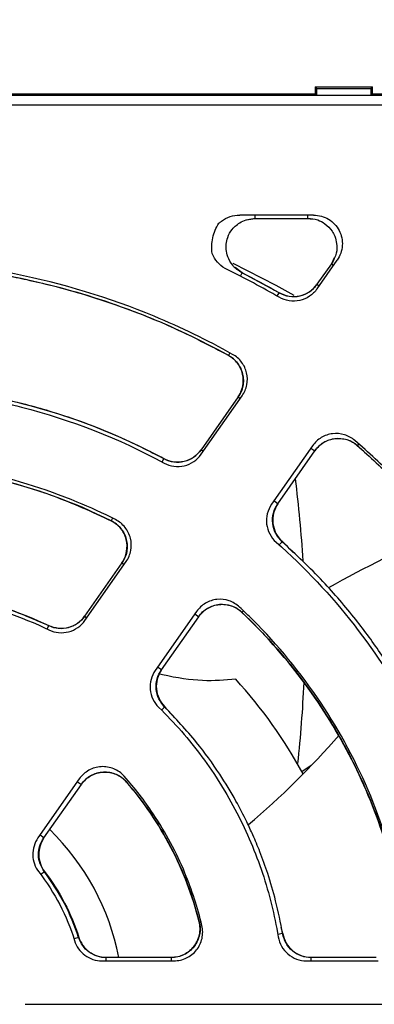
# Model space of a CAD drawing. Header units: millimetres. Extents: x 13 to 559, y 0 to 388.
# Tile 5 of 17: x 176 to 189, y 184 to 218. Entities that reach past the tile are written whole.
import ezdxf

# ---------------------------------------------------------------- set-up
doc = ezdxf.new("R2010")
doc.units = ezdxf.units.MM
doc.linetypes.add('SLD-Center', pattern=[30.48, 15.24, -5.08, 5.08, -5.08])
doc.linetypes.add('SLD-Solid', pattern=[0])
doc.layers.add('CENTER', color=40, linetype='SLD-Center')
doc.layers.add('DIMENSIONS', color=140, linetype='SLD-Solid', lineweight=25)
doc.styles.add('SLDTEXTSTYLE0', font='GOTHIC.TTF', dxfattribs={"width": 0.913})
doc.dimstyles.new('SLDDIMSTYLE0', dxfattribs={"dimtxt": 4.7625, "dimasz": 6.35, "dimexe": 0, "dimexo": 0.0625, "dimgap": 1.190625, "dimtad": 0, "dimtih": 1, "dimtoh": 1, "dimdec": 1, "dimrnd": 1e-09, "dimzin": 12, "dimdsep": 46, "dimtxsty": 'SLDTEXTSTYLE0', "dimsah": 1, "dimcen": 0.09, "dimadec": 0, "dimazin": 3, "dimtfac": 1, "dimtdec": 1, "dimtofl": 0, "dimtmove": 0, "dimatfit": 3, "dimfxl": 0, "dimfrac": 2, "dimtolj": 1, "dimtzin": 12, "dimarcsym": 0})
doc.dimstyles.new('SLDDIMSTYLE1', dxfattribs={"dimtxt": 4.7625, "dimasz": 6.35, "dimexe": 0, "dimexo": 0.0625, "dimgap": 1.190625, "dimtad": 0, "dimtih": 1, "dimtoh": 1, "dimdec": 1, "dimrnd": 1e-09, "dimzin": 4, "dimdsep": 46, "dimtxsty": 'SLDTEXTSTYLE0', "dimsah": 1, "dimcen": 0.09, "dimadec": 0, "dimazin": 1, "dimtfac": 1, "dimtdec": 1, "dimtofl": 0, "dimtmove": 0, "dimatfit": 3, "dimfxl": 0, "dimfrac": 2, "dimtolj": 1, "dimtzin": 12, "dimarcsym": 0})
doc.dimstyles.new('SLDDIMSTYLE2', dxfattribs={"dimtxt": 4.7625, "dimasz": 6.35, "dimexe": 0, "dimexo": 0.0625, "dimgap": 1.190625, "dimtad": 0, "dimtih": 1, "dimtoh": 1, "dimdec": 1, "dimrnd": 1e-09, "dimzin": 12, "dimdsep": 46, "dimtxsty": 'SLDTEXTSTYLE0', "dimsah": 1, "dimcen": 0.09, "dimadec": 0, "dimazin": 3, "dimtfac": 1, "dimtdec": 1, "dimtmove": 0, "dimatfit": 0, "dimfxl": 0, "dimfrac": 2, "dimtolj": 1, "dimtzin": 12, "dimarcsym": 0})

# ---------------------------------------------------------------- blocks, each defined once
blk = doc.blocks.new('_D_1')
at = {"layer": 'DIMENSIONS'}
for p, q in [((171.535, 219.409), (171.535, 232.473)), ((235.535, 219.409), (235.535, 232.473)), ((197.377, 229.999), (195.925, 229.999)), ((195.925, 229.999), (195.925, 222.439)), ((209.693, 229.999), (211.144, 229.999)), ((211.144, 229.999), (211.144, 222.439)), ((171.535, 229.298), (193.509, 229.298)), ((235.535, 229.298), (213.56, 229.298)), ((195.925, 222.439), (197.377, 222.439)), ((211.144, 222.439), (209.693, 222.439))]:
    blk.add_line(p, q, dxfattribs=at)
for points in [[(171.535, 229.298), (177.885, 227.71), (177.885, 230.885)], [(235.535, 229.298), (229.185, 230.885), (229.185, 227.71)]]:
    blk.add_solid(points, dxfattribs=at)
at = {"layer": 'DIMENSIONS', "char_height": 4.7625, "attachment_point": 1, "style": 'SLDTEXTSTYLE0'}
for s, insert in [('64.0', (197.377, 237.05)), ('2.52', (197.377, 228.522))]:
    blk.add_mtext(s, dxfattribs=dict(at, insert=insert))
blk = doc.blocks.new('_D_2')
at = {"layer": 'DIMENSIONS'}
for p, q in [((137.213, 216.469), (137.213, 232.473)), ((171.535, 219.409), (171.535, 232.473)), ((148.216, 229.999), (146.765, 229.999)), ((146.765, 229.999), (146.765, 222.439)), ((160.532, 229.999), (161.983, 229.999)), ((161.983, 229.999), (161.983, 222.439)), ((137.213, 229.298), (125.213, 229.298)), ((171.535, 229.298), (183.535, 229.298)), ((146.765, 222.439), (148.216, 222.439)), ((161.983, 222.439), (160.532, 222.439))]:
    blk.add_line(p, q, dxfattribs=at)
for points in [[(137.213, 229.298), (130.863, 230.885), (130.863, 227.71)], [(171.535, 229.298), (177.885, 227.71), (177.885, 230.885)]]:
    blk.add_solid(points, dxfattribs=at)
at = {"layer": 'DIMENSIONS', "char_height": 4.7625, "attachment_point": 1, "style": 'SLDTEXTSTYLE0'}
for s, insert in [('34.3', (148.216, 237.05)), ('1.35', (148.216, 228.522))]:
    blk.add_mtext(s, dxfattribs=dict(at, insert=insert))
blk = doc.blocks.new('_D_3')
at = {"layer": 'DIMENSIONS'}
for p, q in [((137.213, 216.469), (137.213, 248.753)), ((269.713, 216.469), (269.713, 248.753)), ((197.305, 246.279), (195.854, 246.279)), ((195.854, 246.279), (195.854, 238.719)), ((209.621, 246.279), (211.073, 246.279)), ((211.073, 246.279), (211.073, 238.719)), ((137.213, 245.578), (193.438, 245.578)), ((269.713, 245.578), (213.489, 245.578)), ((195.854, 238.719), (197.305, 238.719)), ((211.073, 238.719), (209.621, 238.719))]:
    blk.add_line(p, q, dxfattribs=at)
for points in [[(137.213, 245.578), (143.563, 243.99), (143.563, 247.165)], [(269.713, 245.578), (263.363, 247.165), (263.363, 243.99)]]:
    blk.add_solid(points, dxfattribs=at)
at = {"layer": 'DIMENSIONS', "char_height": 4.7625, "attachment_point": 1, "style": 'SLDTEXTSTYLE0'}
for s, insert in [('132.5', (195.546, 253.33)), ('5.22', (197.305, 244.802))]:
    blk.add_mtext(s, dxfattribs=dict(at, insert=insert))
blk = doc.blocks.new('SW_CENTERMARKSYMBOL_1')
at = {"layer": 'CENTER', "color": 0}
blk.add_line((5.08, 0), (34.14, 0), dxfattribs=at)

msp = doc.modelspace()

# ---------------------------------------------------------------- linework, layer by layer
for p, q in [((186.75, 215.699), (155.677, 215.699)), ((186.713, 215.949), (186.713, 215.699)), ((186.773, 215.89), (186.713, 215.949)), ((186.713, 215.949), (188.713, 215.949)), ((186.773, 215.654), (186.75, 215.699)), ((186.773, 215.654), (186.773, 215.89)), ((186.773, 215.89), (188.654, 215.89)), ((188.713, 215.949), (188.654, 215.89)), ((188.654, 215.89), (188.654, 215.654)), ((188.677, 215.699), (188.654, 215.654)), ((218.25, 215.699), (188.677, 215.699)), ((188.713, 215.699), (188.713, 215.949)), ((269.168, 215.654), (137.759, 215.654)), ((188.654, 215.654), (186.773, 215.654)), ((137.818, 215.326), (269.171, 215.326)), ((186.66, 211.485), (184.088, 211.485)), ((184.32, 211.317), (184.629, 211.365)), ((184.629, 211.364), (184.629, 211.485)), ((184.629, 211.364), (186.46, 211.364)), ((186.46, 211.364), (186.46, 211.485)), ((186.46, 211.365), (186.614, 211.349)), ((186.779, 208.915), (187.478, 209.913)), ((187.38, 210.002), (187.278, 209.793)), ((184.176, 209.476), (183.922, 209.659)), ((187.278, 209.793), (186.774, 209.075)), ((187.278, 209.793), (187.356, 209.739)), ((184.115, 209.356), (184.176, 209.476)), ((185.456, 208.776), (184.174, 209.471)), ((186.774, 209.075), (186.852, 209.02)), ((185.392, 208.664), (185.459, 208.781)), ((183.743, 206.69), (183.692, 206.597)), ((184.027, 205.151), (182.738, 203.311)), ((182.745, 203.154), (184.171, 205.191)), ((184.027, 205.151), (184.105, 205.097)), ((186.624, 203.453), (185.198, 201.416)), ((186.567, 203.372), (186.707, 203.275)), ((188.225, 203.506), (188.18, 203.455)), ((182.816, 203.256), (182.738, 203.311)), ((185.418, 201.434), (186.707, 203.275)), ((181.384, 202.885), (181.448, 203.004)), ((185.418, 201.434), (185.279, 201.532)), ((179.656, 200.933), (179.608, 200.837)), ((185.571, 200.116), (185.465, 199.997)), ((185.963, 199.722), (185.571, 200.116)), ((179.98, 199.372), (178.683, 197.519)), ((178.693, 197.367), (180.127, 199.416)), ((179.98, 199.372), (180.058, 199.317)), ((182.58, 197.678), (181.145, 195.629)), ((182.521, 197.593), (182.66, 197.495)), ((184.214, 197.699), (184.164, 197.647)), ((177.382, 197.068), (177.439, 197.189)), ((178.683, 197.519), (178.761, 197.465)), ((181.363, 195.643), (182.66, 197.495)), ((181.363, 195.643), (181.224, 195.74)), ((181.472, 194.355), (181.363, 194.246)), ((181.478, 194.361), (181.472, 194.355)), ((181.741, 194.056), (181.478, 194.361)), ((186.575, 192.311), (186.254, 192.097)), ((178.499, 191.849), (177.059, 189.793)), ((178.431, 191.752), (178.57, 191.655)), ((180.15, 191.743), (180.142, 191.736)), ((177.269, 189.796), (178.57, 191.655)), ((177.269, 189.796), (177.13, 189.894)), ((177.283, 188.614), (177.157, 188.518)), ((177.291, 188.62), (177.283, 188.614)), ((182.68, 186.878), (182.672, 186.876)), ((185.588, 186.464), (185.535, 186.677)), ((178.475, 186.326), (178.315, 186.275)), ((178.484, 186.329), (178.475, 186.326)), ((185.579, 186.463), (185.412, 186.434)), ((185.588, 186.464), (185.579, 186.463)), ((181.704, 185.635), (179.435, 185.635)), ((179.435, 185.514), (179.435, 185.635)), ((181.704, 185.635), (181.704, 185.514)), ((188.834, 185.635), (186.573, 185.635)), ((186.573, 185.514), (186.573, 185.635)), ((179.287, 185.514), (181.797, 185.514)), ((186.411, 185.514), (188.912, 185.514))]:
    msp.add_line(p, q)
at = {"flags": 128}
msp.add_lwpolyline([(183.851, 209.811), (185.339, 209.048), (185.965, 208.692)], dxfattribs=at)
for centre, radius, start, end in [((171.167, 183.972), 28.495, 59.8959, 64.0195), ((144.544, 196.995), 41.82, 3.3627, 7.2909), ((211.404, 154.683), 50.075, 113.9389, 118.9392), ((171.535, 183.999), 16.8, 28.5289, 42.368), ((144.544, 196.995), 41.82, 353.6752, 357.5473), ((164.867, 213.205), 30.13, 310.3903, 318.8332), ((171.535, 183.999), 8.5, 11.0941, 45.7094)]:
    msp.add_arc(centre, radius, start, end)
for points, knots in [([(183.363, 211.2), (183.39, 211.226), (183.419, 211.25), (183.632, 211.412), (183.858, 211.485), (184.088, 211.485)], [0.002480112, 0.002480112, 0.002480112, 0.002480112, 0.00262571, 0.00262571, 0.003500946, 0.003500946, 0.003500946, 0.003500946]), ([(184.174, 209.471), (184.109, 209.51), (183.986, 209.584), (183.804, 209.769), (183.666, 210.004), (183.607, 210.264), (183.608, 210.493), (183.664, 210.739), (183.791, 210.962), (183.963, 211.137), (184.145, 211.259), (184.372, 211.35), (184.541, 211.363), (184.629, 211.37)], [0, 0, 0, 0, 0.083952, 0.159458, 0.286384, 0.38216, 0.451853, 0.54018, 0.659416, 0.731607, 0.812294, 0.901821, 1, 1, 1, 1]), ([(186.46, 211.376), (186.576, 211.364), (186.786, 211.342), (187.082, 211.182), (187.281, 210.977), (187.411, 210.732), (187.478, 210.473), (187.47, 210.128), (187.352, 209.907), (187.288, 209.787)], [0, 0, 0, 0, 0.158208, 0.285325, 0.451695, 0.541419, 0.662426, 0.815031, 1, 1, 1, 1]), ([(186.66, 211.485), (186.842, 211.485), (187.025, 211.434), (187.336, 211.247), (187.465, 211.11), (187.633, 210.788), (187.671, 210.604), (187.646, 210.241), (187.583, 210.063), (187.478, 209.913)], [2.053388, 2.053388, 2.053388, 2.053388, 2.59749, 2.59749, 3.141593, 3.141593, 3.685695, 3.685695, 4.229797, 4.229797, 4.229797, 4.229797]), ([(183.129, 210.147), (183.1, 210.329), (183.106, 210.516), (183.186, 210.877), (183.26, 211.048), (183.363, 211.2)], [0, 0, 0, 0, 0.5, 0.5, 1, 1, 1, 1]), ([(183.84, 206.635), (182.956, 207.13), (182.043, 207.573), (179.539, 208.61), (177.906, 209.105), (174.577, 209.767), (172.879, 209.935), (169.485, 209.935), (167.787, 209.767), (164.457, 209.105), (162.825, 208.61), (160.321, 207.573), (159.408, 207.13), (158.523, 206.635)], [0.1688477, 0.1688477, 0.1688477, 0.1688477, 0.1875, 0.1875, 0.21875, 0.21875, 0.25, 0.25, 0.28125, 0.28125, 0.3125, 0.3125, 0.3311523, 0.3311523, 0.3311523, 0.3311523]), ([(183.65, 209.588), (183.443, 209.688), (183.272, 209.853), (183.154, 210.086), (183.141, 210.116), (183.129, 210.147)], [0, 0, 0, 0, 0.000875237, 0.000875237, 0.001001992, 0.001001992, 0.001001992, 0.001001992]), ([(158.731, 206.603), (159.271, 206.887), (160.267, 207.411), (161.697, 208.016), (162.896, 208.454), (163.889, 208.765), (164.755, 209.004), (166.154, 209.342), (168.167, 209.685), (170.507, 209.842), (172.562, 209.805), (174.276, 209.657), (175.643, 209.447), (176.719, 209.231), (177.649, 209.013), (178.809, 208.691), (180.234, 208.211), (181.911, 207.534), (183.07, 206.929), (183.695, 206.603)], [0, 0, 0, 0, 0.070191, 0.129612, 0.178574, 0.217189, 0.249372, 0.282088, 0.382865, 0.484061, 0.551776, 0.619408, 0.681942, 0.710978, 0.7458, 0.791931, 0.84951, 0.918873, 1, 1, 1, 1]), ([(183.692, 206.598), (182.737, 207.125), (181.742, 207.595), (179.722, 208.396), (178.695, 208.73), (176.607, 209.268), (175.546, 209.471), (173.93, 209.677), (173.385, 209.729), (172.296, 209.797), (171.753, 209.815), (170.127, 209.814), (169.048, 209.746), (167.435, 209.542), (166.898, 209.457), (165.828, 209.252), (165.293, 209.132), (162.66, 208.453), (160.648, 207.655), (158.734, 206.598)], [0, 0, 0, 0, 0.125, 0.125, 0.25, 0.25, 0.375, 0.375, 0.4375, 0.4375, 0.5, 0.5, 0.625, 0.625, 0.6875, 0.6875, 0.75, 0.75, 1, 1, 1, 1]), ([(186.781, 209.07), (186.698, 208.976), (186.533, 208.788), (186.18, 208.646), (185.799, 208.625), (185.57, 208.725), (185.456, 208.775)], [0, 0, 0, 0, 0.2505663, 0.5001552, 0.7498132, 1, 1, 1, 1]), ([(185.459, 208.781), (185.674, 208.658), (185.933, 208.618), (186.415, 208.725), (186.632, 208.869), (186.775, 209.074)], [0, 0, 0, 0, 0.5, 0.5, 1, 1, 1, 1]), ([(186.779, 208.915), (186.708, 208.814), (186.619, 208.726), (186.412, 208.588), (186.297, 208.539), (185.935, 208.459), (185.676, 208.499), (185.46, 208.624)], [0, 0, 0, 0, 0.000479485, 0.000479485, 0.00095897, 0.00095897, 0.00191794, 0.00191794, 0.00191794, 0.00191794]), ([(184.028, 205.151), (184.108, 205.265), (184.164, 205.397), (184.218, 205.671), (184.215, 205.814), (184.153, 206.085), (184.092, 206.214), (183.924, 206.437), (183.815, 206.53), (183.692, 206.598)], [0, 0, 0, 0, 0.25, 0.25, 0.5, 0.5, 0.75, 0.75, 1, 1, 1, 1]), ([(183.696, 206.604), (183.755, 206.566), (183.874, 206.49), (184.017, 206.333), (184.126, 206.152), (184.195, 205.952), (184.221, 205.742), (184.203, 205.532), (184.143, 205.327), (184.07, 205.207), (184.033, 205.147)], [0, 0, 0, 0, 0.1253691, 0.2505551, 0.375429, 0.5000422, 0.6246385, 0.749543, 0.8747019, 1, 1, 1, 1]), ([(184.171, 205.191), (184.251, 205.305), (184.307, 205.437), (184.361, 205.709), (184.358, 205.852), (184.296, 206.122), (184.237, 206.251), (184.07, 206.474), (183.962, 206.568), (183.84, 206.635)], [0, 0, 0, 0, 0.000540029, 0.000540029, 0.001080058, 0.001080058, 0.001620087, 0.001620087, 0.002160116, 0.002160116, 0.002160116, 0.002160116]), ([(160.915, 202.85), (162.496, 203.711), (164.151, 204.358), (166.308, 204.908), (166.744, 205.005), (167.626, 205.172), (168.071, 205.242), (169.404, 205.409), (170.292, 205.464), (172.068, 205.464), (172.955, 205.41), (174.285, 205.243), (174.73, 205.174), (175.613, 205.007), (176.05, 204.91), (178.211, 204.359), (179.868, 203.711), (181.449, 202.85)], [0, 0, 0, 0, 0.00525154, 0.00525154, 0.00656443, 0.00656443, 0.00787732, 0.00787732, 0.01050309, 0.01050309, 0.01312886, 0.01312886, 0.01444174, 0.01444174, 0.01575463, 0.01575463, 0.02100617, 0.02100617, 0.02100617, 0.02100617]), ([(160.979, 203.004), (162.558, 203.854), (164.211, 204.494), (166.798, 205.147), (167.684, 205.312), (169.449, 205.53), (170.332, 205.584), (172.101, 205.584), (172.985, 205.53), (174.313, 205.365), (174.757, 205.296), (175.635, 205.131), (176.069, 205.036), (178.218, 204.493), (179.869, 203.854), (181.447, 203.004)], [0, 0, 0, 0, 0.25, 0.25, 0.375, 0.375, 0.5, 0.5, 0.625, 0.625, 0.6875, 0.6875, 0.75, 0.75, 1, 1, 1, 1]), ([(181.445, 202.999), (180.918, 203.267), (179.964, 203.753), (178.619, 204.281), (177.542, 204.638), (176.643, 204.89), (175.4, 205.187), (173.704, 205.47), (171.548, 205.612), (169.423, 205.538), (167.824, 205.326), (166.703, 205.106), (165.935, 204.929), (164.981, 204.669), (163.813, 204.284), (162.441, 203.743), (161.493, 203.259), (160.982, 202.999)], [0, 0, 0, 0, 0.083116, 0.150648, 0.203078, 0.242876, 0.281892, 0.38302, 0.484425, 0.585567, 0.681756, 0.711083, 0.746295, 0.792687, 0.850284, 0.919244, 1, 1, 1, 1]), ([(188.094, 203.637), (187.989, 203.727), (187.864, 203.796), (187.598, 203.877), (187.456, 203.889), (187.181, 203.855), (187.046, 203.808), (186.808, 203.665), (186.704, 203.567), (186.624, 203.453)], [0, 0, 0, 0, 0.000540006, 0.000540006, 0.001080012, 0.001080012, 0.001620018, 0.001620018, 0.002160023, 0.002160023, 0.002160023, 0.002160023]), ([(186.698, 203.281), (186.743, 203.336), (186.831, 203.446), (187.003, 203.572), (187.195, 203.661), (187.402, 203.709), (187.613, 203.712), (187.821, 203.672), (188.018, 203.591), (188.131, 203.505), (188.187, 203.462)], [0, 0, 0, 0, 0.125382, 0.25057, 0.375438, 0.500042, 0.62463, 0.749529, 0.87469, 1, 1, 1, 1]), ([(188.181, 203.455), (188.076, 203.547), (187.95, 203.617), (187.684, 203.699), (187.541, 203.712), (187.265, 203.678), (187.13, 203.632), (186.891, 203.488), (186.786, 203.39), (186.706, 203.275)], [0, 0, 0, 0, 0.25, 0.25, 0.5, 0.5, 0.75, 0.75, 1, 1, 1, 1]), ([(196.956, 186.614), (196.873, 187.434), (196.751, 188.25), (196.259, 190.724), (195.763, 192.356), (194.464, 195.493), (193.66, 196.997), (191.774, 199.82), (190.692, 201.138), (189.042, 202.788), (188.576, 203.221), (188.094, 203.637)], [0.3632917, 0.3632917, 0.3632917, 0.3632917, 0.378472, 0.378472, 0.409722, 0.409722, 0.440972, 0.440972, 0.472222, 0.472222, 0.4839303, 0.4839303, 0.4839303, 0.4839303]), ([(196.883, 186.739), (196.797, 187.543), (196.674, 188.34), (196.353, 189.92), (196.155, 190.706), (195.455, 193.02), (194.85, 194.502), (193.738, 196.636), (193.332, 197.334), (192.456, 198.69), (191.989, 199.343), (190.503, 201.23), (189.4, 202.392), (188.181, 203.455)], [0, 0, 0, 0, 0.125, 0.125, 0.25, 0.25, 0.5, 0.5, 0.625, 0.625, 0.75, 0.75, 1, 1, 1, 1]), ([(188.183, 203.457), (188.621, 203.06), (189.405, 202.349), (190.367, 201.325), (191.079, 200.499), (191.645, 199.79), (192.324, 198.881), (193.125, 197.691), (194.067, 196.064), (194.927, 194.281), (195.511, 192.766), (195.882, 191.63), (196.137, 190.761), (196.416, 189.647), (196.693, 188.282), (196.818, 187.281), (196.886, 186.739)], [0, 0, 0, 0, 0.091953, 0.164595, 0.218317, 0.261486, 0.305603, 0.394801, 0.484357, 0.597754, 0.702307, 0.73666, 0.783513, 0.843084, 0.91519, 1, 1, 1, 1]), ([(182.745, 203.306), (182.664, 203.214), (182.502, 203.03), (182.157, 202.886), (181.785, 202.859), (181.558, 202.951), (181.444, 202.997)], [0, 0, 0, 0, 0.250757, 0.500078, 0.749802, 1, 1, 1, 1]), ([(181.447, 203.004), (181.661, 202.888), (181.916, 202.855), (182.387, 202.966), (182.599, 203.109), (182.739, 203.31)], [0, 0, 0, 0, 0.5, 0.5, 1, 1, 1, 1]), ([(181.449, 202.85), (181.664, 202.732), (181.918, 202.698), (182.392, 202.809), (182.605, 202.954), (182.745, 203.154)], [0, 0, 0, 0, 0.000941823, 0.000941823, 0.001883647, 0.001883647, 0.001883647, 0.001883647]), ([(179.762, 200.879), (179.325, 201.101), (178.88, 201.306), (177.283, 201.967), (176.091, 202.329), (173.661, 202.812), (172.421, 202.935), (169.943, 202.935), (168.703, 202.812), (166.272, 202.329), (165.081, 201.967), (163.483, 201.306), (163.038, 201.101), (162.602, 200.879)], [0.1751544, 0.1751544, 0.1751544, 0.1751544, 0.1875, 0.1875, 0.21875, 0.21875, 0.25, 0.25, 0.28125, 0.28125, 0.3125, 0.3125, 0.3248456, 0.3248456, 0.3248456, 0.3248456]), ([(162.815, 200.843), (163.39, 201.109), (164.463, 201.606), (166.038, 202.115), (167.413, 202.448), (168.577, 202.645), (169.543, 202.753), (170.448, 202.812), (171.446, 202.83), (172.67, 202.78), (174.129, 202.616), (175.808, 202.279), (177.687, 201.724), (178.945, 201.148), (179.611, 200.843)], [0, 0, 0, 0, 0.1090177, 0.2036719, 0.2848115, 0.3527138, 0.4070262, 0.4522833, 0.5088827, 0.5790783, 0.6631749, 0.7617799, 0.8739107, 1, 1, 1, 1]), ([(179.608, 200.838), (178.3, 201.49), (176.934, 201.983), (175.158, 202.4), (174.8, 202.473), (174.084, 202.598), (173.725, 202.65), (172.648, 202.774), (171.928, 202.815), (170.485, 202.814), (169.762, 202.773), (168.311, 202.604), (167.594, 202.477), (165.485, 201.979), (164.127, 201.49), (162.818, 200.838)], [0, 0, 0, 0, 0.25, 0.25, 0.3125, 0.3125, 0.375, 0.375, 0.5, 0.5, 0.625, 0.625, 0.75, 0.75, 1, 1, 1, 1]), ([(185.198, 201.416), (185.058, 201.217), (184.995, 200.967), (185.052, 200.484), (185.171, 200.257), (185.355, 200.094)], [0, 0, 0, 0, 0.000941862, 0.000941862, 0.001883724, 0.001883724, 0.001883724, 0.001883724]), ([(185.417, 201.435), (185.278, 201.236), (185.215, 200.987), (185.271, 200.506), (185.388, 200.279), (185.571, 200.116)], [0, 0, 0, 0, 0.5, 0.5, 1, 1, 1, 1]), ([(185.564, 200.108), (185.481, 200.2), (185.317, 200.383), (185.214, 200.743), (185.231, 201.118), (185.349, 201.333), (185.409, 201.441)], [0, 0, 0, 0, 0.250769, 0.500079, 0.749789, 1, 1, 1, 1]), ([(179.981, 199.371), (180.063, 199.488), (180.12, 199.624), (180.172, 199.905), (180.167, 200.052), (180.097, 200.328), (180.031, 200.46), (179.851, 200.683), (179.737, 200.774), (179.608, 200.838)], [0, 0, 0, 0, 0.25, 0.25, 0.5, 0.5, 0.75, 0.75, 1, 1, 1, 1]), ([(179.612, 200.844), (179.674, 200.808), (179.798, 200.735), (179.951, 200.579), (180.068, 200.397), (180.144, 200.194), (180.174, 199.979), (180.158, 199.763), (180.099, 199.553), (180.024, 199.429), (179.987, 199.367)], [0, 0, 0, 0, 0.1251348, 0.2502004, 0.3747912, 0.4998577, 0.6245053, 0.7494085, 0.874615, 1, 1, 1, 1]), ([(180.127, 199.416), (180.209, 199.533), (180.266, 199.667), (180.318, 199.947), (180.314, 200.093), (180.245, 200.368), (180.18, 200.5), (180.003, 200.722), (179.889, 200.815), (179.762, 200.879)], [0, 0, 0, 0, 0.000553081, 0.000553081, 0.001106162, 0.001106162, 0.001659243, 0.001659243, 0.002212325, 0.002212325, 0.002212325, 0.002212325]), ([(185.355, 200.094), (186.353, 199.214), (187.26, 198.247), (188.874, 196.183), (189.583, 195.081), (190.498, 193.323), (190.778, 192.72), (191.275, 191.501), (191.495, 190.883), (192.067, 189.005), (192.335, 187.72), (192.483, 186.401)], [0, 0, 0, 0, 0.00387123, 0.00387123, 0.00774246, 0.00774246, 0.00967807, 0.00967807, 0.01161369, 0.01161369, 0.01548491, 0.01548491, 0.01548491, 0.01548491]), ([(192.643, 186.516), (192.563, 187.08), (192.415, 188.136), (192.068, 189.585), (191.701, 190.802), (191.339, 191.797), (191.005, 192.603), (190.665, 193.347), (190.259, 194.156), (189.716, 195.121), (189.007, 196.232), (188.096, 197.466), (186.956, 198.804), (186.048, 199.657), (185.566, 200.11)], [0, 0, 0, 0, 0.109195, 0.203991, 0.285007, 0.352518, 0.406601, 0.452098, 0.509235, 0.579888, 0.663945, 0.761593, 0.873371, 1, 1, 1, 1]), ([(164.987, 197.189), (165.964, 197.65), (166.977, 197.997), (168.55, 198.349), (169.085, 198.438), (170.149, 198.555), (170.681, 198.584), (171.746, 198.584), (172.279, 198.555), (173.344, 198.438), (173.879, 198.349), (175.45, 197.996), (176.463, 197.65), (177.439, 197.189)], [0, 0, 0, 0, 0.25, 0.25, 0.375, 0.375, 0.5, 0.5, 0.625, 0.625, 0.75, 0.75, 1, 1, 1, 1]), ([(177.437, 197.183), (176.929, 197.404), (175.991, 197.81), (174.635, 198.189), (173.503, 198.41), (172.59, 198.521), (171.816, 198.572), (171.038, 198.585), (170.135, 198.55), (169.055, 198.434), (167.814, 198.197), (166.422, 197.805), (165.486, 197.399), (164.99, 197.183)], [0, 0, 0, 0, 0.129095, 0.238118, 0.327962, 0.397871, 0.452601, 0.509027, 0.57919, 0.66349, 0.762083, 0.873976, 1, 1, 1, 1]), ([(164.922, 197.039), (165.902, 197.51), (166.917, 197.863), (168.488, 198.221), (169.02, 198.312), (170.1, 198.434), (170.64, 198.464), (172.251, 198.465), (173.319, 198.347), (175.439, 197.866), (176.462, 197.51), (177.442, 197.039)], [0, 0, 0, 0, 0.00315085, 0.00315085, 0.00472627, 0.00472627, 0.0063017, 0.0063017, 0.00945254, 0.00945254, 0.01260339, 0.01260339, 0.01260339, 0.01260339]), ([(184.08, 197.835), (183.976, 197.932), (183.85, 198.008), (183.581, 198.098), (183.435, 198.114), (183.153, 198.085), (183.014, 198.039), (182.769, 197.894), (182.662, 197.795), (182.58, 197.678)], [0, 0, 0, 0, 0.000553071, 0.000553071, 0.001106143, 0.001106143, 0.001659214, 0.001659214, 0.002212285, 0.002212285, 0.002212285, 0.002212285]), ([(182.651, 197.501), (182.697, 197.558), (182.788, 197.67), (182.965, 197.798), (183.163, 197.887), (183.375, 197.932), (183.593, 197.931), (183.805, 197.883), (184.004, 197.793), (184.116, 197.701), (184.171, 197.654)], [0, 0, 0, 0, 0.125148, 0.250215, 0.374801, 0.499858, 0.624496, 0.749394, 0.874602, 1, 1, 1, 1]), ([(184.165, 197.647), (184.061, 197.746), (183.935, 197.823), (183.665, 197.916), (183.519, 197.932), (183.235, 197.904), (183.096, 197.858), (182.848, 197.713), (182.741, 197.613), (182.659, 197.496)], [0, 0, 0, 0, 0.25, 0.25, 0.5, 0.5, 0.75, 0.75, 1, 1, 1, 1]), ([(189.901, 186.653), (189.852, 187.001), (189.793, 187.348), (189.483, 188.909), (189.121, 190.101), (188.173, 192.391), (187.585, 193.489), (186.208, 195.55), (185.418, 196.512), (184.391, 197.54), (184.237, 197.689), (184.08, 197.835)], [0.3695985, 0.3695985, 0.3695985, 0.3695985, 0.3784722, 0.3784722, 0.4097222, 0.4097222, 0.4409722, 0.4409722, 0.4722222, 0.4722222, 0.4776236, 0.4776236, 0.4776236, 0.4776236]), ([(189.822, 186.78), (189.667, 187.818), (189.427, 188.829), (188.787, 190.799), (188.385, 191.76), (187.417, 193.62), (186.862, 194.497), (185.616, 196.149), (184.926, 196.925), (184.165, 197.647)], [0, 0, 0, 0, 0.25, 0.25, 0.5, 0.5, 0.75, 0.75, 1, 1, 1, 1]), ([(184.167, 197.65), (184.548, 197.27), (185.25, 196.57), (186.113, 195.514), (186.764, 194.612), (187.245, 193.863), (187.655, 193.164), (188.075, 192.373), (188.549, 191.356), (189.04, 190.081), (189.512, 188.535), (189.715, 187.394), (189.825, 186.781)], [0, 0, 0, 0, 0.129367, 0.238201, 0.327287, 0.396894, 0.451927, 0.522197, 0.612174, 0.721505, 0.850407, 1, 1, 1, 1]), ([(178.689, 197.515), (178.612, 197.426), (178.457, 197.247), (178.128, 197.103), (177.771, 197.066), (177.548, 197.143), (177.436, 197.182)], [0, 0, 0, 0, 0.250449, 0.500059, 0.749928, 1, 1, 1, 1]), ([(177.439, 197.189), (177.651, 197.088), (177.895, 197.066), (178.349, 197.186), (178.549, 197.326), (178.684, 197.519)], [0, 0, 0, 0, 0.5, 0.5, 1, 1, 1, 1]), ([(177.442, 197.039), (177.656, 196.937), (177.9, 196.913), (178.355, 197.033), (178.558, 197.174), (178.693, 197.367)], [0, 0, 0, 0, 0.000909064, 0.000909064, 0.001818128, 0.001818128, 0.001818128, 0.001818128]), ([(181.145, 195.629), (181.01, 195.436), (180.947, 195.198), (180.991, 194.729), (181.096, 194.508), (181.265, 194.342)], [0, 0, 0, 0, 0.000909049, 0.000909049, 0.001818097, 0.001818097, 0.001818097, 0.001818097]), ([(181.362, 195.643), (181.228, 195.452), (181.164, 195.215), (181.206, 194.748), (181.31, 194.527), (181.478, 194.361)], [0, 0, 0, 0, 0.5, 0.5, 1, 1, 1, 1]), ([(181.47, 194.353), (181.395, 194.445), (181.245, 194.629), (181.158, 194.979), (181.182, 195.339), (181.296, 195.546), (181.354, 195.649)], [0, 0, 0, 0, 0.250459, 0.500059, 0.749918, 1, 1, 1, 1]), ([(183.947, 195.321), (183.57, 195.29), (182.801, 195.226), (181.884, 195.362), (181.328, 195.492), (181.295, 195.5)], [0, 0, 0, 0, 0.475666, 0.968763, 1, 1, 1, 1]), ([(181.265, 194.342), (181.816, 193.804), (182.317, 193.228), (182.998, 192.311), (183.213, 191.996), (183.618, 191.347), (183.81, 191.013), (184.341, 189.991), (184.637, 189.29), (185.117, 187.85), (185.3, 187.11), (185.426, 186.351)], [0, 0, 0, 0, 0.002230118, 0.002230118, 0.003345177, 0.003345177, 0.004460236, 0.004460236, 0.006690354, 0.006690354, 0.008920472, 0.008920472, 0.008920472, 0.008920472]), ([(185.58, 186.463), (185.506, 186.845), (185.368, 187.551), (185.087, 188.499), (184.814, 189.261), (184.565, 189.858), (184.291, 190.449), (183.92, 191.163), (183.352, 192.099), (182.548, 193.218), (181.852, 193.953), (181.472, 194.355)], [0, 0, 0, 0, 0.129293, 0.238345, 0.327791, 0.397816, 0.453128, 0.543737, 0.664727, 0.816308, 1, 1, 1, 1]), ([(180.062, 191.941), (179.963, 192.053), (179.837, 192.143), (179.56, 192.258), (179.408, 192.283), (179.185, 192.27), (179.109, 192.257), (178.966, 192.215), (178.897, 192.187), (178.698, 192.076), (178.586, 191.975), (178.499, 191.849)], [0, 0, 0, 0, 0.000582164, 0.000582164, 0.001164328, 0.001164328, 0.00145541, 0.00145541, 0.001746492, 0.001746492, 0.002328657, 0.002328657, 0.002328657, 0.002328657]), ([(178.562, 191.661), (178.61, 191.721), (178.707, 191.84), (178.897, 191.971), (179.109, 192.059), (179.336, 192.097), (179.565, 192.082), (179.785, 192.017), (179.988, 191.905), (180.096, 191.797), (180.15, 191.743)], [0, 0, 0, 0, 0.12588, 0.250828, 0.375556, 0.500473, 0.625013, 0.749625, 0.874666, 1, 1, 1, 1]), ([(180.143, 191.736), (180.044, 191.851), (179.918, 191.943), (179.641, 192.062), (179.488, 192.089), (179.187, 192.074), (179.038, 192.032), (178.771, 191.884), (178.658, 191.782), (178.57, 191.655)], [0, 0, 0, 0, 0.25, 0.25, 0.5, 0.5, 0.75, 0.75, 1, 1, 1, 1]), ([(182.769, 186.743), (182.622, 187.365), (182.424, 187.976), (181.881, 189.288), (181.511, 189.981), (180.77, 191.09), (180.43, 191.528), (180.062, 191.941)], [0.38413169, 0.38413169, 0.38413169, 0.38413169, 0.4097222, 0.4097222, 0.4409722, 0.4409722, 0.46309051, 0.46309051, 0.46309051, 0.46309051]), ([(182.673, 186.876), (182.448, 187.773), (182.114, 188.649), (181.265, 190.277), (180.75, 191.035), (180.143, 191.736)], [0, 0, 0, 0, 0.5, 0.5, 1, 1, 1, 1]), ([(180.145, 191.738), (180.399, 191.428), (180.855, 190.869), (181.372, 190.055), (181.748, 189.37), (182.07, 188.687), (182.398, 187.868), (182.576, 187.231), (182.675, 186.877)], [0, 0, 0, 0, 0.217565, 0.391093, 0.522038, 0.641495, 0.800683, 1, 1, 1, 1]), ([(177.059, 189.793), (176.937, 189.619), (176.874, 189.409), (176.884, 188.985), (176.957, 188.777), (177.088, 188.608)], [0, 0, 0, 0, 0.000820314, 0.000820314, 0.001640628, 0.001640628, 0.001640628, 0.001640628]), ([(177.283, 188.613), (177.227, 188.704), (177.115, 188.885), (177.064, 189.205), (177.103, 189.525), (177.207, 189.71), (177.26, 189.802)], [0, 0, 0, 0, 0.250799, 0.500642, 0.750098, 1, 1, 1, 1]), ([(177.268, 189.796), (177.147, 189.624), (177.083, 189.415), (177.091, 188.995), (177.163, 188.788), (177.291, 188.62)], [0, 0, 0, 0, 0.5, 0.5, 1, 1, 1, 1]), ([(178.476, 186.326), (178.327, 186.733), (178.027, 187.546), (177.532, 188.258), (177.285, 188.615)], [0, 0, 0, 0, 0.499439, 1, 1, 1, 1]), ([(182.68, 186.878), (182.693, 186.802), (182.72, 186.652), (182.694, 186.422), (182.622, 186.205), (182.502, 186.01), (182.342, 185.846), (182.149, 185.723), (181.933, 185.644), (181.78, 185.633), (181.704, 185.627)], [0, 0, 0, 0, 0.125862, 0.250806, 0.375543, 0.500474, 0.625027, 0.749647, 0.874684, 1, 1, 1, 1]), ([(181.704, 185.634), (181.855, 185.634), (182.008, 185.669), (182.279, 185.8), (182.4, 185.898), (182.585, 186.136), (182.651, 186.276), (182.713, 186.574), (182.711, 186.727), (182.673, 186.876)], [0, 0, 0, 0, 0.25, 0.25, 0.5, 0.5, 0.75, 0.75, 1, 1, 1, 1]), ([(181.797, 185.514), (181.946, 185.514), (182.098, 185.549), (182.367, 185.678), (182.488, 185.775), (182.627, 185.95), (182.667, 186.015), (182.731, 186.15), (182.756, 186.221), (182.805, 186.443), (182.804, 186.594), (182.769, 186.743)], [0, 0, 0, 0, 0.000582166, 0.000582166, 0.001164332, 0.001164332, 0.001455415, 0.001455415, 0.001746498, 0.001746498, 0.002328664, 0.002328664, 0.002328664, 0.002328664]), ([(178.333, 186.218), (178.395, 186.015), (178.522, 185.836), (178.864, 185.583), (179.073, 185.514), (179.287, 185.514)], [0, 0, 0, 0, 0.000820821, 0.000820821, 0.001641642, 0.001641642, 0.001641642, 0.001641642]), ([(179.435, 185.625), (179.329, 185.635), (179.117, 185.656), (178.832, 185.808), (178.601, 186.033), (178.517, 186.228), (178.475, 186.326)], [0, 0, 0, 0, 0.250792, 0.500639, 0.7501, 1, 1, 1, 1]), ([(178.484, 186.329), (178.548, 186.128), (178.676, 185.951), (179.015, 185.702), (179.223, 185.634), (179.435, 185.634)], [0, 0, 0, 0, 0.5, 0.5, 1, 1, 1, 1]), ([(185.426, 186.351), (185.464, 186.118), (185.585, 185.904), (185.944, 185.599), (186.174, 185.514), (186.411, 185.514)], [0, 0, 0, 0, 0.000909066, 0.000909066, 0.001818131, 0.001818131, 0.001818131, 0.001818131]), ([(186.573, 185.625), (186.455, 185.637), (186.219, 185.662), (185.911, 185.849), (185.675, 186.121), (185.611, 186.349), (185.579, 186.463)], [0, 0, 0, 0, 0.2504568, 0.5000591, 0.7499202, 1, 1, 1, 1]), ([(185.588, 186.464), (185.628, 186.233), (185.749, 186.02), (186.108, 185.718), (186.337, 185.634), (186.573, 185.634)], [0, 0, 0, 0, 0.5, 0.5, 1, 1, 1, 1])]:
    msp.add_open_spline(points, degree=3, knots=knots)
for points in [[(184.176, 209.476), (184.61, 209.255), (185.038, 209.024), (185.459, 208.781)], [(177.088, 188.608), (177.647, 187.888), (178.064, 187.09), (178.333, 186.218)], [(177.291, 188.62), (177.819, 187.925), (178.219, 187.156), (178.484, 186.329)]]:
    msp.add_open_spline(points, degree=3)

# ---------------------------------------------------------------- block references
at = {"layer": 'CENTER'}
msp.add_blockref('SW_CENTERMARKSYMBOL_1', (171.535, 183.999), dxfattribs=at)

# ---------------------------------------------------------------- dimensions: what is measured, and where the dimension line sits
at = {"layer": 'DIMENSIONS'}
for base, p1, p2, dimstyle, picture, middle in [((137.213, 245.578), (269.713, 215.199), (137.213, 215.199), 'SLDDIMSTYLE0', '_D_3', (203.463, 245.578)), ((171.535, 229.298), (137.213, 215.199), (171.535, 218.139), 'SLDDIMSTYLE2', '_D_2', (154.374, 229.298)), ((235.535, 229.298), (171.535, 218.139), (235.535, 218.139), 'SLDDIMSTYLE1', '_D_1', (203.535, 229.298))]:
    dim = msp.add_linear_dim(base=base, p1=p1, p2=p2, dimstyle=dimstyle, dxfattribs=at)
    dim.commit()
    dim.dimension.update_dxf_attribs({"geometry": picture, "text_midpoint": middle, "dimtype": 160})

doc.saveas('drawing.dxf')
